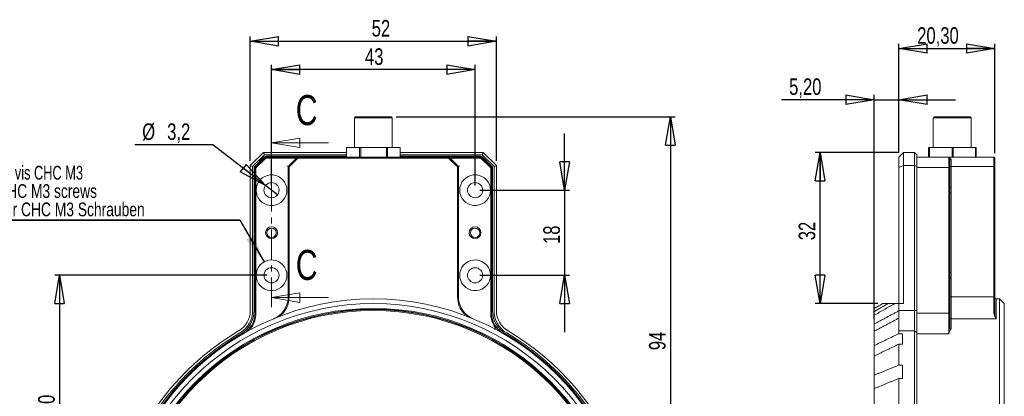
# Model space of a CAD drawing. Header units: millimetres. Extents: x 12 to 395, y 66 to 283.
# Tile 5 of 5: x 186 to 394, y 204 to 283. Entities that reach past the tile are written whole.
import ezdxf

# ---------------------------------------------------------------- set-up
doc = ezdxf.new("R2010")
doc.units = ezdxf.units.MM
doc.linetypes.add('CENTER', pattern=[10.16, 6.35, -1.27, 1.27, -1.27])
doc.layers.add('FORMAT', color=7, linetype='Continuous')
doc.styles.add('SLDTEXTSTYLE0', font='TXT', dxfattribs={"width": 0.75})
doc.styles.add('SLDTEXTSTYLE1', font='TXT', dxfattribs={"width": 0.694444})
doc.dimstyles.new('SLDDIMSTYLE2', dxfattribs={"dimtxt": 3.5, "dimasz": 6, "dimexe": 0, "dimexo": 0.0625, "dimgap": 0.875, "dimtad": 1, "dimtoh": 1, "dimdec": 0, "dimrnd": 1e-09, "dimzin": 12, "dimdsep": 46, "dimtxsty": 'SLDTEXTSTYLE0', "dimblk1": 'CLOSED', "dimblk2": 'CLOSED', "dimsah": 1, "dimcen": 0.09, "dimadec": 0, "dimazin": 0, "dimtfac": 1, "dimtdec": 0, "dimtofl": 0, "dimtmove": 0, "dimatfit": 3, "dimldrblk": 'CLOSED', "dimfxl": 0, "dimtolj": 1, "dimtzin": 12, "dimarcsym": 0})
doc.dimstyles.new('SLDDIMSTYLE3', dxfattribs={"dimtxt": 3.5, "dimasz": 6, "dimexe": 0, "dimexo": 0.0625, "dimgap": 0.875, "dimtad": 1, "dimtoh": 1, "dimrnd": 1e-09, "dimzin": 12, "dimdsep": 46, "dimtxsty": 'SLDTEXTSTYLE0', "dimblk1": 'CLOSED', "dimblk2": 'CLOSED', "dimsah": 1, "dimcen": 0.09, "dimadec": 0, "dimazin": 0, "dimtfac": 1, "dimtofl": 0, "dimtmove": 0, "dimatfit": 3, "dimldrblk": 'CLOSED', "dimfxl": 0, "dimtolj": 1, "dimtzin": 12, "dimarcsym": 0})
doc.dimstyles.new('SLDDIMSTYLE4', dxfattribs={"dimtxt": 3.5, "dimasz": 6, "dimexe": 0, "dimexo": 0.0625, "dimgap": 0.875, "dimtad": 1, "dimtoh": 1, "dimrnd": 1e-09, "dimzin": 12, "dimdsep": 46, "dimtxsty": 'SLDTEXTSTYLE0', "dimblk1": 'CLOSED', "dimblk2": 'CLOSED', "dimsah": 1, "dimcen": 0.09, "dimadec": 0, "dimazin": 0, "dimtfac": 1, "dimtofl": 0, "dimtmove": 0, "dimatfit": 3, "dimldrblk": 'CLOSED', "dimfxl": 0, "dimtolj": 1, "dimtzin": 12, "dimarcsym": 0})
doc.dimstyles.new('SLDDIMSTYLE5', dxfattribs={"dimtxt": 3.5, "dimasz": 6, "dimexe": 0, "dimexo": 0.0625, "dimgap": 0.875, "dimtad": 0, "dimtih": 1, "dimtoh": 1, "dimdec": 1, "dimrnd": 1e-09, "dimzin": 12, "dimdsep": 46, "dimtxsty": 'SLDTEXTSTYLE0', "dimblk1": 'CLOSED', "dimblk2": 'CLOSED', "dimsah": 1, "dimcen": 0.09, "dimadec": 0, "dimazin": 0, "dimtfac": 1, "dimtdec": 1, "dimtmove": 0, "dimatfit": 3, "dimldrblk": 'CLOSED', "dimfxl": 0, "dimtolj": 1, "dimtzin": 12, "dimarcsym": 0})

# ---------------------------------------------------------------- blocks, each defined once
blk = doc.blocks.new('_CLOSED')
at = {"color": 0, "linetype": 'ByBlock', "lineweight": -2}
for p, q in [((-1, 0.166667), (0, 0)), ((-1, 0.166667), (-1, -0.166667)), ((0, 0), (-1, -0.166667)), ((0, 0), (-1, 0))]:
    blk.add_line(p, q, dxfattribs=at)
blk = doc.blocks.new('*D4')
at = {"layer": 'FORMAT'}
for p, q in [((265.48, 262.79), (324.44, 262.79)), ((323.44, 262.79), (323.44, 169.29)), ((261.68, 169.29), (324.44, 169.29))]:
    blk.add_line(p, q, dxfattribs=at)
at = {"layer": 'FORMAT', "xscale": 6, "yscale": 6}
for p, rotation in [((323.44, 262.79, 0.46), 90.0000000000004), ((323.44, 169.29, 0.46), 270.0000000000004)]:
    blk.add_blockref('_CLOSED', p, dxfattribs=dict(at, rotation=rotation))
at = {"layer": 'FORMAT', "insert": (318.93, 213.45), "char_height": 3.5, "attachment_point": 1, "rotation": 90, "style": 'SLDTEXTSTYLE0'}
blk.add_mtext('94', dxfattribs=at)
blk = doc.blocks.new('*D5')
at = {"layer": 'FORMAT'}
for p, q in [((234.68, 253.5), (234.68, 279.79)), ((234.68, 278.79), (286.68, 278.79)), ((286.68, 253.5), (286.68, 279.79))]:
    blk.add_line(p, q, dxfattribs=at)
at = {"layer": 'FORMAT', "xscale": 6, "yscale": 6, "rotation": 180.0000000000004}
blk.add_blockref('_CLOSED', (234.68, 278.79, 0.46), dxfattribs=at)
at = {"layer": 'FORMAT', "xscale": 6, "yscale": 6}
blk.add_blockref('_CLOSED', (286.68, 278.79, 0.46), dxfattribs=at)
at = {"layer": 'FORMAT', "insert": (260.34, 283.3), "char_height": 3.5, "attachment_point": 1, "style": 'SLDTEXTSTYLE0'}
blk.add_mtext('52', dxfattribs=at)
blk = doc.blocks.new('*D6')
at = {"layer": 'FORMAT'}
for p, q in [((301.11, 247.29), (301.11, 259.29)), ((283.18, 247.29), (302.11, 247.29)), ((301.11, 247.29), (301.11, 229.29)), ((283.18, 229.29), (302.11, 229.29)), ((301.11, 229.29), (301.11, 217.29))]:
    blk.add_line(p, q, dxfattribs=at)
at = {"layer": 'FORMAT', "xscale": 6, "yscale": 6}
for p, rotation in [((301.11, 247.29, 0.46), 270.0000000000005), ((301.11, 229.29, 0.46), 90.00000000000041)]:
    blk.add_blockref('_CLOSED', p, dxfattribs=dict(at, rotation=rotation))
at = {"layer": 'FORMAT', "insert": (296.6, 235.91), "char_height": 3.5, "attachment_point": 1, "rotation": 90, "style": 'SLDTEXTSTYLE0'}
blk.add_mtext('18', dxfattribs=at)
blk = doc.blocks.new('*D7')
at = {"layer": 'FORMAT'}
for p, q in [((239.18, 248.29), (239.18, 273.79)), ((282.18, 272.79), (239.18, 272.79)), ((282.18, 248.29), (282.18, 273.79))]:
    blk.add_line(p, q, dxfattribs=at)
at = {"layer": 'FORMAT', "xscale": 6, "yscale": 6}
for p, rotation in [((239.18, 272.79, 0.46), 180.0000000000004), ((282.18, 272.79, 0.46), 360.0000000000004)]:
    blk.add_blockref('_CLOSED', p, dxfattribs=dict(at, rotation=rotation))
at = {"layer": 'FORMAT', "insert": (258.91, 277.3), "char_height": 3.5, "attachment_point": 1, "style": 'SLDTEXTSTYLE0'}
blk.add_mtext('43', dxfattribs=at)
blk = doc.blocks.new('*D8')
at = {"layer": 'FORMAT'}
for p, q in [((226.76, 256.91), (210.26, 256.91)), ((237.92, 248.27), (226.76, 256.91)), ((240.45, 246.31), (237.92, 248.27))]:
    blk.add_line(p, q, dxfattribs=at)
at = {"layer": 'FORMAT', "xscale": 6, "yscale": 6, "rotation": 322.2517765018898}
blk.add_blockref('_CLOSED', (237.92, 248.27, 0.46), dxfattribs=at)
at = {"layer": 'FORMAT', "char_height": 3.5, "attachment_point": 1, "style": 'SLDTEXTSTYLE0'}
for s, insert in [('%%c', (211.84, 261.42)), ('3,2', (217.12, 261.42))]:
    blk.add_mtext(s, dxfattribs=dict(at, insert=insert))
blk = doc.blocks.new('*D9')
at = {"layer": 'FORMAT'}
for p, q in [((238.18, 229.29), (193.37, 229.29)), ((194.37, 229.29), (194.37, 169.29)), ((259.68, 169.29), (193.37, 169.29))]:
    blk.add_line(p, q, dxfattribs=at)
at = {"layer": 'FORMAT', "xscale": 6, "yscale": 6}
for p, rotation in [((194.37, 229.29, 0.46), 90.0000000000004), ((194.37, 169.29, 0.46), 270.0000000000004)]:
    blk.add_blockref('_CLOSED', p, dxfattribs=dict(at, rotation=rotation))
at = {"layer": 'FORMAT', "insert": (189.86, 200.12), "char_height": 3.5, "attachment_point": 1, "rotation": 90, "style": 'SLDTEXTSTYLE0'}
blk.add_mtext('60', dxfattribs=at)
blk = doc.blocks.new('SW_NOTE_0')
at = {"layer": 'FORMAT', "color": 0}
for p, q in [((-67.99, 0), (0, 0)), ((0, 0), (-67.99, 0)), ((-67.99, 0), (0, 0)), ((0, 0), (-67.99, 0)), ((-67.99, 0), (0, 0)), ((0, 0), (-67.99, 0))]:
    blk.add_line(p, q, dxfattribs=at)
at = {"layer": 'FORMAT', "color": 0, "char_height": 2.9104, "attachment_point": 1}
for s, insert, style in [('4 trou lamé pour vis CHC M3', (-67.99, 11.51), 'SLDTEXTSTYLE1'), ('4 facings for CHC M3 screws', (-67.99, 7.63), 'SLDTEXTSTYLE0'), ('4 Bohrungen für CHC M3 Schrauben', (-67.99, 3.75), 'SLDTEXTSTYLE0')]:
    blk.add_mtext(s, dxfattribs=dict(at, insert=insert, style=style))
blk = doc.blocks.new('*D11')
at = {"layer": 'FORMAT'}
for p, q in [((371.71, 255.29), (354.07, 255.29)), ((355.07, 223.29), (355.07, 255.29)), ((367.3, 223.29), (354.07, 223.29))]:
    blk.add_line(p, q, dxfattribs=at)
at = {"layer": 'FORMAT', "xscale": 6, "yscale": 6}
for p, rotation in [((355.07, 255.29, -2.32), 90.00000000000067), ((355.07, 223.29, -2.32), 270.0000000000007)]:
    blk.add_blockref('_CLOSED', p, dxfattribs=dict(at, rotation=rotation))
at = {"layer": 'FORMAT', "insert": (350.56, 236.7), "char_height": 3.5, "attachment_point": 1, "rotation": 90, "style": 'SLDTEXTSTYLE0'}
blk.add_mtext('32', dxfattribs=at)
blk = doc.blocks.new('*D14')
at = {"layer": 'FORMAT'}
for p, q in [((366.51, 266.43), (346.95, 266.43)), ((366.51, 219.99), (366.51, 267.43)), ((366.51, 266.43), (371.71, 266.43)), ((371.71, 255.29), (371.71, 267.43)), ((371.71, 266.43), (383.71, 266.43))]:
    blk.add_line(p, q, dxfattribs=at)
at = {"layer": 'FORMAT', "xscale": 6, "yscale": 6}
blk.add_blockref('_CLOSED', (366.51, 266.43, -2.32), dxfattribs=at)
at = {"layer": 'FORMAT', "xscale": 6, "yscale": 6, "rotation": 180.0000000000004}
blk.add_blockref('_CLOSED', (371.71, 266.43, -2.32), dxfattribs=at)
at = {"layer": 'FORMAT', "insert": (348.54, 270.94), "char_height": 3.5, "attachment_point": 1, "style": 'SLDTEXTSTYLE0'}
blk.add_mtext('5,20', dxfattribs=at)
blk = doc.blocks.new('*D15')
at = {"layer": 'FORMAT'}
for p, q in [((371.71, 255.29), (371.71, 278.26)), ((371.71, 277.26), (392.01, 277.26)), ((392.01, 255.09), (392.01, 278.26))]:
    blk.add_line(p, q, dxfattribs=at)
at = {"layer": 'FORMAT', "xscale": 6, "yscale": 6, "rotation": 180.0000000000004}
blk.add_blockref('_CLOSED', (371.71, 277.26, -2.32), dxfattribs=at)
at = {"layer": 'FORMAT', "xscale": 6, "yscale": 6}
blk.add_blockref('_CLOSED', (392.01, 277.26, -2.32), dxfattribs=at)
at = {"layer": 'FORMAT', "insert": (375.6, 281.77), "char_height": 3.5, "attachment_point": 1, "style": 'SLDTEXTSTYLE0'}
blk.add_mtext('20,30', dxfattribs=at)

msp = doc.modelspace()

# ---------------------------------------------------------------- linework, layer by layer
at = {"color": 7, "linetype": 'Continuous', "lineweight": 15}
for p, q in [((260.738, 262.59), (256.682, 262.59)), ((256.882, 262.79), (260.735, 262.79)), ((260.735, 262.79), (264.482, 262.79)), ((264.682, 262.59), (260.738, 262.59)), ((387.005, 262.59), (379.006, 262.59)), ((379.206, 262.79), (386.805, 262.79)), ((254.982, 254.29), (254.982, 256.29)), ((254.986, 256.29), (254.982, 256.29)), ((254.986, 256.29), (254.986, 254.29)), ((254.986, 256.29), (257.789, 256.29)), ((257.789, 254.29), (257.789, 256.29)), ((257.789, 256.29), (258.015, 256.29)), ((258.015, 256.29), (258.015, 254.29)), ((258.015, 256.29), (263.488, 256.29)), ((263.488, 254.29), (263.488, 256.29)), ((263.488, 256.29), (263.711, 256.29)), ((263.711, 256.29), (263.711, 254.29)), ((263.711, 256.29), (266.382, 256.29)), ((266.382, 254.29), (266.382, 256.29)), ((377.968, 256.29), (377.968, 254.29)), ((377.968, 256.29), (378.044, 256.29)), ((378.044, 254.29), (378.044, 256.29)), ((378.044, 256.29), (378.177, 256.29)), ((378.177, 256.29), (378.177, 254.29)), ((378.177, 256.29), (382.956, 256.29)), ((382.956, 254.29), (382.956, 256.29)), ((382.956, 256.29), (383.215, 256.29)), ((383.215, 256.29), (383.215, 254.29)), ((383.215, 256.29), (387.917, 256.29)), ((387.917, 254.29), (387.917, 256.29)), ((387.917, 256.29), (388.043, 256.29)), ((388.043, 256.29), (388.043, 254.29)), ((234.682, 252.504), (237.468, 255.29)), ((237.675, 254.79), (235.182, 252.297)), ((237.653, 254.343), (235.628, 252.319)), ((235.682, 252.09), (237.882, 254.29)), ((237.965, 254.09), (235.882, 252.007)), ((237.675, 254.79), (237.468, 255.29)), ((237.468, 255.29), (254.982, 255.29)), ((254.982, 254.79), (237.675, 254.79)), ((237.965, 254.09), (237.882, 254.29)), ((237.882, 254.29), (244.682, 254.29)), ((244.058, 254.09), (237.965, 254.09)), ((254.982, 254.49), (238.006, 254.49)), ((242.682, 252.29), (244.682, 254.29)), ((244.765, 254.09), (242.882, 252.207)), ((244.765, 254.09), (244.682, 254.29)), ((244.682, 254.29), (276.682, 254.29)), ((276.599, 254.09), (244.765, 254.09)), ((266.382, 255.29), (283.896, 255.29)), ((283.689, 254.79), (266.382, 254.79)), ((283.358, 254.49), (266.382, 254.49)), ((276.599, 254.09), (276.682, 254.29)), ((278.482, 252.207), (276.599, 254.09)), ((276.682, 254.29), (278.682, 252.29)), ((276.682, 254.29), (283.482, 254.29)), ((283.399, 254.09), (277.306, 254.09)), ((283.399, 254.09), (283.482, 254.29)), ((285.482, 252.007), (283.399, 254.09)), ((283.482, 254.29), (285.682, 252.09)), ((283.689, 254.79), (283.896, 255.29)), ((286.182, 252.297), (283.689, 254.79)), ((285.735, 252.319), (283.711, 254.343)), ((283.896, 255.29), (286.682, 252.504)), ((372.706, 255.29), (371.706, 254.29)), ((371.706, 252.09), (371.706, 254.29)), ((372.706, 255.29), (372.706, 252.504)), ((372.706, 255.29), (375.006, 255.29)), ((375.006, 252.504), (375.006, 255.29)), ((375.506, 254.79), (375.006, 255.29)), ((375.506, 254.79), (375.506, 252.297)), ((375.506, 254.29), (382.306, 254.29)), ((382.306, 252.09), (382.306, 254.29)), ((382.506, 254.09), (382.306, 254.29)), ((382.306, 254.29), (391.806, 254.29)), ((382.506, 254.09), (382.506, 252.007)), ((382.506, 254.09), (382.806, 253.79)), ((391.806, 252.29), (391.806, 254.29)), ((392.006, 254.09), (391.806, 254.29)), ((392.006, 254.09), (392.006, 252.207)), ((235.182, 252.297), (234.682, 252.504)), ((234.682, 221.825), (234.682, 252.504)), ((235.182, 252.297), (235.182, 221.825)), ((235.482, 251.965), (235.482, 221.825)), ((235.882, 252.007), (235.682, 252.09)), ((235.682, 221.251), (235.682, 252.09)), ((235.882, 252.007), (235.882, 221.251)), ((242.682, 252.29), (242.382, 252.414)), ((242.682, 224.706), (242.682, 252.29)), ((242.882, 252.207), (242.682, 252.29)), ((242.882, 252.207), (242.882, 224.706)), ((278.482, 252.207), (278.682, 252.29)), ((278.482, 224.706), (278.482, 252.207)), ((278.682, 252.29), (278.982, 252.414)), ((278.682, 252.29), (278.682, 224.706)), ((285.482, 252.007), (285.682, 252.09)), ((285.482, 221.251), (285.482, 252.007)), ((285.682, 252.09), (285.682, 221.251)), ((285.882, 221.825), (285.882, 251.965)), ((286.682, 252.504), (286.182, 252.297)), ((286.182, 221.825), (286.182, 252.297)), ((286.682, 252.504), (286.682, 221.825)), ((372.706, 252.504), (371.706, 252.09)), ((371.706, 223.29), (371.706, 252.09)), ((372.706, 252.504), (372.706, 223.29)), ((372.706, 252.504), (375.006, 252.504)), ((375.006, 221.825), (375.006, 252.504)), ((375.506, 252.297), (375.006, 252.504)), ((375.506, 252.297), (375.506, 221.825)), ((382.306, 252.09), (375.506, 252.09)), ((382.306, 221.251), (382.306, 252.09)), ((382.506, 252.007), (382.306, 252.09)), ((382.506, 252.007), (382.506, 221.251)), ((382.806, 253.79), (382.806, 252.29)), ((382.806, 252.29), (382.806, 247.857)), ((382.806, 252.29), (391.806, 252.29)), ((391.806, 224.706), (391.806, 252.29)), ((392.006, 252.207), (391.806, 252.29)), ((392.006, 252.207), (392.006, 224.706)), ((382.806, 247.857), (382.506, 247.857)), ((382.806, 246.722), (382.506, 246.722)), ((382.806, 246.722), (382.806, 229.857)), ((382.806, 229.857), (382.506, 229.857)), ((382.806, 228.722), (382.506, 228.722)), ((382.806, 228.722), (382.806, 224.706)), ((382.806, 224.706), (382.506, 224.706)), ((382.806, 224.706), (382.806, 220.088)), ((382.806, 224.706), (391.806, 224.706)), ((391.806, 221.283), (391.806, 224.706)), ((392.006, 224.706), (391.806, 224.706)), ((392.006, 224.706), (392.006, 221.146)), ((370.718, 223.29), (369.444, 223.29)), ((371.702, 223.29), (372.706, 223.29)), ((371.702, 221.825), (371.702, 223.29)), ((392.306, 224.29), (392.306, 220.088)), ((393.006, 114.29), (393.006, 224.29)), ((394.006, 223.29), (394.006, 115.29)), ((366.506, 221.624), (366.506, 222.252)), ((366.506, 221.624), (366.506, 220.844)), ((366.506, 218.986), (366.506, 220.844)), ((371.702, 221.825), (375.006, 221.825)), ((371.702, 221.825), (371.702, 217.519)), ((375.006, 217.519), (375.006, 221.825)), ((375.506, 221.825), (375.006, 221.825)), ((375.506, 221.825), (375.506, 217.088)), ((375.506, 221.251), (382.306, 221.251)), ((382.306, 216.921), (382.306, 221.251)), ((382.506, 221.251), (382.306, 221.251)), ((382.506, 221.251), (382.506, 218.213)), ((366.506, 218.986), (366.506, 217.455)), ((382.806, 220.088), (382.806, 217.98)), ((382.806, 220.088), (392.306, 220.088)), ((366.506, 214.437), (366.506, 217.455)), ((371.702, 216.933), (371.702, 217.519)), ((371.702, 217.519), (375.006, 217.519)), ((371.702, 216.933), (372.506, 216.933)), ((372.506, 216.933), (372.506, 214.711)), ((375.006, 113.29), (375.006, 217.519)), ((375.006, 217.519), (375.506, 217.088)), ((375.506, 217.088), (375.506, 113.79)), ((382.306, 216.921), (375.506, 216.921)), ((366.506, 214.437), (366.506, 212.215)), ((371.702, 210.276), (371.702, 214.711)), ((372.506, 214.711), (371.702, 214.711)), ((366.506, 208.154), (366.506, 212.215)), ((371.702, 210.276), (372.506, 210.276)), ((372.506, 210.276), (372.506, 207.448)), ((366.506, 208.154), (366.506, 205.325)), ((371.702, 202.045), (371.702, 207.448)), ((372.506, 207.448), (371.702, 207.448)), ((366.506, 200.377), (366.506, 205.325))]:
    msp.add_line(p, q, dxfattribs=at)
at = {"color": 7, "linetype": 'CENTER', "lineweight": 0}
msp.add_line((239.182, 259.32), (239.182, 222.566), dxfattribs=at)
at = {"color": 7, "linetype": 'Continuous', "lineweight": 0}
for p, q in [((251.182, 257.32), (239.182, 257.32)), ((251.182, 224.566), (239.182, 224.566))]:
    msp.add_line(p, q, dxfattribs=at)
at = {"color": 7, "linetype": 'Continuous', "lineweight": 15}
for centre, radius in [((239.182, 247.29), 1.6), ((282.182, 247.29), 1.6), ((239.182, 238.29), 1.25), ((239.182, 238.29), 1), ((282.182, 238.29), 1.25), ((282.182, 238.29), 1), ((239.182, 229.29), 1.6), ((282.182, 229.29), 1.6), ((260.682, 169.29), 55), ((260.682, 169.29), 54), ((260.682, 169.29), 53), ((260.682, 169.29), 52.8), ((260.682, 169.29), 52.75), ((260.682, 169.29), 52.55)]:
    msp.add_circle(centre, radius, dxfattribs=at)
for centre, radius, start, end in [((238.006, 253.99), 0.5, 90, 135), ((283.358, 253.99), 0.5, 45, 90), ((235.982, 251.965), 0.5, 135, 180), ((285.382, 251.965), 0.5, 0, 45), ((239.182, 247.29), 3.25, 10.06327, 349.93673), ((282.182, 247.29), 3.25, 190.06327, 169.93673), ((239.182, 247.29), 3.25, 349.93673, 10.06327), ((282.182, 247.29), 3.25, 169.93673, 190.06327), ((239.182, 229.29), 3.25, 10.06327, 349.93673), ((282.182, 229.29), 3.25, 190.06327, 169.93673), ((239.182, 229.29), 3.25, 349.93673, 10.06327), ((282.182, 229.29), 3.25, 169.93673, 190.06327), ((237.682, 224.706), 5, 316.78797, 0), ((237.682, 224.706), 5.2, 316.78797, 0), ((283.682, 224.706), 5.2, 180, 223.21203), ((283.682, 224.706), 5, 180, 223.21203), ((392.306, 224.59), 0.3, 180, 270), ((229.682, 221.825), 5, 300.54379, 0), ((229.682, 221.825), 5.5, 300.54379, 0), ((229.682, 221.825), 5.8, 300.54379, 0), ((230.682, 221.251), 5, 300, 0), ((230.682, 221.251), 5.2, 324.24766, 0), ((290.682, 221.251), 5.2, 180, 215.75234), ((290.682, 221.251), 5, 180, 240), ((291.682, 221.825), 5.8, 180, 239.45621), ((291.682, 221.825), 5.5, 180, 239.45621), ((291.682, 221.825), 5, 180, 239.45621), ((382.795, 220.377), 0.289, 182.36448, 272.18376), ((260.682, 169.29), 56, 120.54379, 59.45621), ((260.682, 169.29), 55.5, 120.54379, 59.45621), ((260.682, 169.29), 55.2, 120.54379, 59.45621)]:
    msp.add_arc(centre, radius, start, end, dxfattribs=at)
for centre, major_axis, start_param, end_param in [((243.758, 253.79), (0.512, 0.212), 5.4977871, 7.0685835), ((277.606, 253.79), (0.512, -0.212), 2.3561945, 3.9269908), ((382.806, 252.414), (0.3, 0), 3.1415927, 4.712389)]:
    msp.add_ellipse(centre, major_axis=major_axis, ratio=0.4142136, start_param=start_param, end_param=end_param, dxfattribs=at)
for points in [[(256.882, 262.79), (256.682, 262.59)], [(256.682, 262.59), (256.682, 256.29)], [(264.682, 262.59), (264.482, 262.79)], [(264.682, 256.29), (264.682, 262.59)], [(379.206, 262.79), (379.006, 262.59)], [(379.006, 262.59), (379.006, 256.29)], [(387.006, 262.59), (386.806, 262.79)], [(387.006, 256.29), (387.006, 262.59)], [(366.506, 220.844), (370.822, 223.29)], [(369.444, 223.29), (366.506, 221.624)], [(366.506, 222.252), (368.302, 223.29)], [(393.006, 224.29), (392.306, 224.29)], [(394.006, 223.29), (393.006, 224.29)], [(241.472, 221.146), (241.326, 221.283)], [(279.892, 221.146), (280.038, 221.283)], [(371.702, 221.759), (366.506, 218.986)], [(392.006, 221.146), (391.806, 221.283)], [(366.506, 217.455), (371.702, 220.228)], [(371.702, 216.933), (366.506, 214.437)], [(366.506, 212.215), (371.702, 214.711)], [(371.702, 210.276), (366.506, 208.154)], [(366.506, 205.325), (371.702, 207.448)]]:
    msp.add_open_spline(points, degree=1, dxfattribs=at)
for points, knots in [([(382.806, 247.857), (382.806, 247.843), (382.805, 247.663), (382.799, 247.284), (382.803, 246.92), (382.806, 246.722)], [0, 0, 0, 0, 0.0370424, 0.4773839, 1, 1, 1, 1]), ([(382.806, 229.857), (382.806, 229.843), (382.805, 229.663), (382.799, 229.284), (382.803, 228.92), (382.806, 228.722)], [0, 0, 0, 0, 0.0370424, 0.4773839, 1, 1, 1, 1]), ([(368.302, 223.29), (368.403, 223.29), (368.605, 223.29), (369.103, 223.29), (369.416, 223.29), (369.444, 223.29)], [0, 0, 0, 0, 0.4742252, 0.9531485, 1, 1, 1, 1]), ([(370.822, 223.29), (370.909, 223.29), (371.155, 223.29), (371.425, 223.29), (371.598, 223.29)], [0, 0, 0, 0, 0.3562096, 1, 1, 1, 1]), ([(239.598, 220.088), (239.911, 220.236), (240.535, 220.532), (241.063, 221.033), (241.326, 221.283)], [0, 0, 0, 0, 0.5013196, 1, 1, 1, 1]), ([(241.472, 221.146), (241.232, 220.977), (240.637, 220.559), (239.987, 220.264), (239.598, 220.088)], [0, 0, 0, 0, 0.4035103, 1, 1, 1, 1]), ([(281.765, 220.088), (281.377, 220.264), (280.726, 220.559), (280.132, 220.977), (279.892, 221.146)], [0, 0, 0, 0, 0.5964897, 1, 1, 1, 1]), ([(280.038, 221.283), (280.302, 221.034), (280.659, 220.698), (281.246, 220.328), (281.56, 220.183), (281.765, 220.088)], [0, 0, 0, 0, 0.4983896, 0.673645, 1, 1, 1, 1]), ([(392.306, 220.088), (392.183, 220.236), (391.937, 220.532), (391.849, 221.033), (391.806, 221.283)], [0, 0, 0, 0, 0.5013196, 1, 1, 1, 1]), ([(392.006, 221.146), (392.024, 220.977), (392.071, 220.559), (392.218, 220.264), (392.306, 220.088)], [0, 0, 0, 0, 0.4035103, 1, 1, 1, 1]), ([(235.103, 217.98), (235.033, 217.945), (234.943, 217.901), (234.84, 217.885), (234.802, 217.889), (234.779, 217.903), (234.768, 217.923), (234.765, 217.953), (234.777, 218.005), (234.821, 218.096), (234.871, 218.168), (234.902, 218.213)], [0, 0, 0, 0, 0.3307021, 0.4228905, 0.4816328, 0.5231436, 0.5649738, 0.6013178, 0.6629894, 0.7874968, 1, 1, 1, 1]), ([(286.462, 218.213), (286.475, 218.194), (286.502, 218.156), (286.536, 218.101), (286.565, 218.048), (286.585, 218.003), (286.597, 217.963), (286.598, 217.931), (286.589, 217.909), (286.571, 217.893), (286.544, 217.886), (286.512, 217.887), (286.472, 217.893), (286.425, 217.907), (286.351, 217.934), (286.297, 217.961), (286.26, 217.98)], [0, 0, 0, 0, 0.0897435, 0.1799413, 0.2520911, 0.3253866, 0.3760112, 0.4270822, 0.4637671, 0.5004289, 0.5547293, 0.6056269, 0.6576878, 0.741846, 0.8268594, 1, 1, 1, 1]), ([(382.806, 217.98), (382.694, 217.852), (382.408, 217.524), (382.345, 217.15), (382.306, 216.921)], [0, 0, 0, 0, 0.3887977, 1, 1, 1, 1]), ([(382.806, 217.98), (382.77, 217.945), (382.725, 217.901), (382.656, 217.885), (382.623, 217.889), (382.597, 217.903), (382.576, 217.923), (382.555, 217.953), (382.531, 218.005), (382.51, 218.096), (382.507, 218.168), (382.506, 218.213)], [0, 0, 0, 0, 0.3307021, 0.4228905, 0.4816328, 0.5231436, 0.5649738, 0.6013178, 0.6629894, 0.7874968, 1, 1, 1, 1])]:
    msp.add_open_spline(points, degree=3, knots=knots, dxfattribs=at)
at = {"layer": 'FORMAT'}
msp.add_line((232.491, 240.936), (237.616, 232.138), dxfattribs=at)
msp.add_solid([(237.616, 232.138), (235.374, 237.775), (233.818, 236.869)], dxfattribs=at)

# ---------------------------------------------------------------- block references
at = {"color": 7, "linetype": 'Continuous', "lineweight": 0, "xscale": 6, "yscale": 6, "rotation": 180.0000000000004}
for p in [(239.182, 257.32), (239.182, 224.566)]:
    msp.add_blockref('_CLOSED', p, dxfattribs=at)
at = {"layer": 'FORMAT'}
msp.add_blockref('SW_NOTE_0', (232.491, 240.936), dxfattribs=at)

# ---------------------------------------------------------------- texts
at = {"color": 7, "linetype": 'Continuous', "char_height": 6.35, "attachment_point": 1, "style": 'SLDTEXTSTYLE0'}
for insert in [(244.296, 267.41), (244.296, 234.657)]:
    msp.add_mtext('C', dxfattribs=dict(at, insert=insert))

# ---------------------------------------------------------------- dimensions: what is measured, and where the dimension line sits
at = {"layer": 'FORMAT'}
for base, p1, p2, dimstyle, picture, middle in [((286.682, 278.79), (234.682, 252.504), (286.682, 252.504), 'SLDDIMSTYLE3', '*D5', (262.928, 278.79)), ((392.006, 277.262), (371.706, 254.29), (392.006, 254.09), 'SLDDIMSTYLE3', '*D15', (381.414, 277.262)), ((239.182, 272.79), (282.182, 247.29), (239.182, 247.29), 'SLDDIMSTYLE3', '*D7', (261.492, 272.79)), ((371.706, 266.427), (366.506, 218.986), (371.706, 254.29), 'SLDDIMSTYLE4', '*D14', (353.062, 266.427))]:
    dim = msp.add_linear_dim(base=base, p1=p1, p2=p2, dimstyle=dimstyle, dxfattribs=at)
    dim.commit()
    dim.dimension.update_dxf_attribs({"geometry": picture, "text_midpoint": middle, "dimtype": 160})
for base, p1, p2, dimstyle, picture, middle in [((323.442629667, 169.28955003), (264.481821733, 262.78955003), (260.681821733, 169.28955003), 'SLDDIMSTYLE2', '*D4', (323.442629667, 216.03955003)), ((301.112, 229.29), (282.182, 247.29), (282.182, 229.29), 'SLDDIMSTYLE4', '*D6', (301.112, 238.499)), ((355.07, 255.29), (368.302, 223.29), (372.706, 255.29), 'SLDDIMSTYLE3', '*D11', (355.07, 239.29)), ((194.367, 169.29), (239.182, 229.29), (260.682, 169.29), 'SLDDIMSTYLE3', '*D9', (194.367, 202.701))]:
    dim = msp.add_linear_dim(base=base, p1=p1, p2=p2, angle=90, dimstyle=dimstyle, dxfattribs=at)
    dim.commit()
    dim.dimension.update_dxf_attribs({"geometry": picture, "text_midpoint": middle, "dimtype": 160})
dim = msp.add_diameter_dim_2p(p1=(240.447, 246.31), p2=(237.917, 248.269), dimstyle='SLDDIMSTYLE5', dxfattribs=at)
dim.commit()
dim.dimension.update_dxf_attribs({"geometry": '*D8', "text_midpoint": (217.713, 259.684), "dimtype": 163})

doc.saveas('drawing.dxf')
